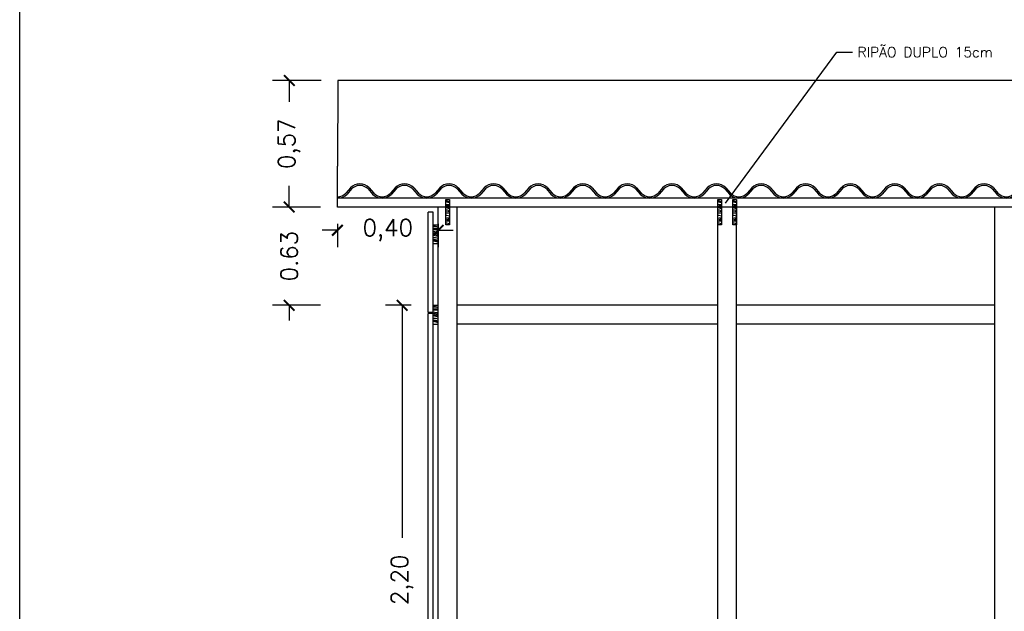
# Model space of a CAD drawing. Header units: inches. Extents: x -2.8 to 33.9, y 2.9 to 17.5.
# Tile 2 of 7: x -2.8 to 3, y 7.2 to 10.7. Entities that reach past the tile are written whole.
import ezdxf
from ezdxf.enums import TextEntityAlignment as Align

# ---------------------------------------------------------------- set-up
doc = ezdxf.new("R2010")
doc.units = ezdxf.units.IN
doc.header["$MEASUREMENT"] = 0
doc.header["$PDMODE"] = 35
doc.styles.add('REGUA80', font='simplex.shx')
doc.styles.get("Standard").update_dxf_attribs({"font": 'txt.shx', "height": 0.1})
doc.dimstyles.get("Standard").update_dxf_attribs({"dimtxt": 0.1, "dimasz": 0.09, "dimexe": 0.1, "dimexo": 0.1, "dimgap": 0.1, "dimtad": 0, "dimzin": 0, "dimdsep": 46, "dimtxsty": 'Standard', "dimblk": 'ARCHTICK', "dimcen": 0.09, "dimadec": 0, "dimazin": 0, "dimtfac": 1, "dimtofl": 0, "dimtmove": 0, "dimatfit": 3, "dimldrblk": 'ARCHTICK', "dimfxl": 1, "dimtolj": 1, "dimtzin": 0, "dimarcsym": 0})

# ---------------------------------------------------------------- blocks, each defined once
blk = doc.blocks.new('F005000')
for p, q in [((0, 0), (-0.0034, 0.0049)), ((0.0227, 0.0318), (0.0043, 0.0117)), ((0.0271, 0.0277), (0.0087, 0.0076)), ((0.0921, 0.0277), (0.1105, 0.0076)), ((0.0965, 0.0318), (0.1149, 0.0117)), ((0.1997, 0.0318), (0.1813, 0.0117)), ((0.2041, 0.0277), (0.1857, 0.0076)), ((0.2691, 0.0277), (0.2875, 0.0076)), ((0.2735, 0.0318), (0.2919, 0.0117)), ((0.3767, 0.0318), (0.3583, 0.0117)), ((0.3811, 0.0277), (0.3627, 0.0076)), ((0.4461, 0.0277), (0.4645, 0.0076)), ((0.4505, 0.0318), (0.4689, 0.0117)), ((0.5537, 0.0318), (0.5353, 0.0117)), ((0.5581, 0.0277), (0.5397, 0.0076)), ((0.6231, 0.0277), (0.6415, 0.0076)), ((0.6275, 0.0318), (0.6459, 0.0117)), ((0.7307, 0.0318), (0.7123, 0.0117)), ((0.7351, 0.0277), (0.7167, 0.0076)), ((0.8001, 0.0277), (0.8185, 0.0076)), ((0.8045, 0.0318), (0.8229, 0.0117)), ((0.9077, 0.0318), (0.8893, 0.0117)), ((0.9121, 0.0277), (0.8937, 0.0076)), ((0.9771, 0.0277), (0.9955, 0.0076)), ((0.9815, 0.0318), (0.9999, 0.0117)), ((1.0847, 0.0318), (1.0663, 0.0117)), ((1.0891, 0.0277), (1.0707, 0.0076)), ((1.0961, 0.0339), (1.0926, 0.0388))]:
    blk.add_line(p, q)
for centre, radius, start, end in [((0.0596, -0.002), 0.05, 90, 137.5524), ((0.0596, -0.002), 0.044, 90, 137.5524), ((0.0596, -0.002), 0.05, 42.4476, 90), ((0.0596, -0.002), 0.044, 42.4476, 90), ((0.2366, -0.002), 0.05, 90, 137.5524), ((0.2366, -0.002), 0.044, 90, 137.5524), ((0.2366, -0.002), 0.05, 42.4476, 90), ((0.2366, -0.002), 0.044, 42.4476, 90), ((0.4136, -0.002), 0.05, 90, 137.5524), ((0.4136, -0.002), 0.044, 90, 137.5524), ((0.4136, -0.002), 0.05, 42.4476, 90), ((0.4136, -0.002), 0.044, 42.4476, 90), ((0.5906, -0.002), 0.05, 90, 137.5524), ((0.5906, -0.002), 0.044, 90, 137.5524), ((0.5906, -0.002), 0.05, 42.4476, 90), ((0.5906, -0.002), 0.044, 42.4476, 90), ((0.7676, -0.002), 0.05, 90, 137.5524), ((0.7676, -0.002), 0.044, 90, 137.5524), ((0.7676, -0.002), 0.05, 42.4476, 90), ((0.7676, -0.002), 0.044, 42.4476, 90), ((0.9446, -0.002), 0.05, 90, 137.5524), ((0.9446, -0.002), 0.044, 90, 137.5524), ((0.9446, -0.002), 0.05, 42.4476, 90), ((0.9446, -0.002), 0.044, 42.4476, 90), ((-0.0289, 0.042), 0.045, 304.5181, 317.5524), ((-0.0289, 0.042), 0.051, 304.5181, 317.5524), ((0.1481, 0.042), 0.051, 222.4476, 270), ((0.1481, 0.042), 0.045, 222.4476, 270), ((0.1481, 0.042), 0.045, 270, 317.5524), ((0.1481, 0.042), 0.051, 270, 317.5524), ((0.3251, 0.042), 0.051, 222.4476, 270), ((0.3251, 0.042), 0.045, 222.4476, 270), ((0.3251, 0.042), 0.045, 270, 317.5524), ((0.3251, 0.042), 0.051, 270, 317.5524), ((0.5021, 0.042), 0.051, 222.4476, 270), ((0.5021, 0.042), 0.045, 222.4476, 270), ((0.5021, 0.042), 0.045, 270, 317.5524), ((0.5021, 0.042), 0.051, 270, 317.5524), ((0.6791, 0.042), 0.051, 222.4476, 270), ((0.6791, 0.042), 0.045, 222.4476, 270), ((0.6791, 0.042), 0.045, 270, 317.5524), ((0.6791, 0.042), 0.051, 270, 317.5524), ((0.8561, 0.042), 0.051, 222.4476, 270), ((0.8561, 0.042), 0.045, 222.4476, 270), ((0.8561, 0.042), 0.045, 270, 317.5524), ((0.8561, 0.042), 0.051, 270, 317.5524), ((1.0331, 0.042), 0.051, 222.4476, 270), ((1.0331, 0.042), 0.045, 222.4476, 270), ((1.0331, 0.042), 0.045, 270, 317.5524), ((1.0331, 0.042), 0.051, 270, 317.5524), ((1.1216, -0.002), 0.05, 125.4186, 137.5524), ((1.1216, -0.002), 0.044, 125.4186, 137.5524)]:
    blk.add_arc(centre, radius, start, end)
blk = doc.blocks.new('_ARCHTICK')
at = {"color": 0, "linetype": 'ByBlock', "lineweight": -2}
blk.add_solid([(0.398, 0.309), (0.309, 0.398), (-0.309, -0.398), (-0.398, -0.309)], dxfattribs=at)
blk = doc.blocks.new('*D5')
at = {"color": 0, "lineweight": -2, "transparency": 16777216}
for p, q in [((-0.951, 9.5113), (-0.951, 9.373)), ((-0.351, 9.5113), (-0.351, 9.373)), ((-0.951, 9.473), (-1.041, 9.473)), ((-0.351, 9.473), (-0.261, 9.473))]:
    blk.add_line(p, q, dxfattribs=at)
at = {"layer": 'DEFPOINTS', "color": 0, "transparency": 16777216}
for p in [(-0.951, 9.6113), (-0.351, 9.6113), (-0.351, 9.473)]:
    blk.add_point(p, dxfattribs=at)
at = {"color": 0, "lineweight": -2, "transparency": 16777216, "xscale": 0.09, "yscale": 0.09, "zscale": 0.09}
blk.add_blockref('_ARCHTICK', (-0.951, 9.473), dxfattribs=at)
at = {"color": 0, "lineweight": -2, "transparency": 16777216, "xscale": 0.09, "yscale": 0.09, "zscale": 0.09, "rotation": 180}
blk.add_blockref('_ARCHTICK', (-0.351, 9.473), dxfattribs=at)
at = {"color": 0, "transparency": 16777216, "insert": (-0.651, 9.473), "char_height": 0.1, "attachment_point": 5}
blk.add_mtext('\\A1;0,40', dxfattribs=at)
blk = doc.blocks.new('*D16')
at = {"color": 0, "lineweight": -2, "transparency": 16777216}
for p, q in [((-1.2376, 9.6113), (-1.2376, 9.7013)), ((-1.051, 9.6113), (-1.3376, 9.6113)), ((-1.051, 9.0263), (-1.3376, 9.0263)), ((-1.2376, 9.0263), (-1.2376, 8.9363))]:
    blk.add_line(p, q, dxfattribs=at)
at = {"layer": 'DEFPOINTS', "color": 0, "transparency": 16777216}
for p in [(-1.2376, 9.6113), (-0.951, 9.6113), (-0.951, 9.0263)]:
    blk.add_point(p, dxfattribs=at)
at = {"color": 0, "lineweight": -2, "transparency": 16777216, "xscale": 0.09, "yscale": 0.09, "zscale": 0.09}
for p, rotation in [((-1.2376, 9.6113), 270), ((-1.2376, 9.0263), 90)]:
    blk.add_blockref('_ARCHTICK', p, dxfattribs=dict(at, rotation=rotation))
at = {"color": 0, "transparency": 16777216, "insert": (-1.2376, 9.3188), "char_height": 0.1, "attachment_point": 5, "rotation": 90}
blk.add_mtext('\\A1;0.63', dxfattribs=at)
blk = doc.blocks.new('*D17')
at = {"color": 0, "lineweight": -2, "transparency": 16777216}
for p, q in [((-1.0482, 10.3649), (-1.3376, 10.3649)), ((-1.2376, 10.3649), (-1.2376, 10.2381)), ((-1.2376, 9.6113), (-1.2376, 9.7381)), ((-1.051, 9.6113), (-1.3376, 9.6113))]:
    blk.add_line(p, q, dxfattribs=at)
at = {"layer": 'DEFPOINTS', "color": 0, "transparency": 16777216}
for p in [(-1.2376, 10.3649), (-0.9482, 10.3649), (-0.951, 9.6113)]:
    blk.add_point(p, dxfattribs=at)
at = {"color": 0, "lineweight": -2, "transparency": 16777216, "xscale": 0.09, "yscale": 0.09, "zscale": 0.09}
for p, rotation in [((-1.2376, 10.3649), 90), ((-1.2376, 9.6113), 270)]:
    blk.add_blockref('_ARCHTICK', p, dxfattribs=dict(at, rotation=rotation))
at = {"color": 0, "transparency": 16777216, "insert": (-1.2376, 9.9881), "char_height": 0.1, "attachment_point": 5, "rotation": 90}
blk.add_mtext('\\A1;0,57', dxfattribs=at)

msp = doc.modelspace()

# ---------------------------------------------------------------- hatches: boundary and pattern name
h = msp.add_hatch()
h.set_pattern_fill('MADEIRA', color=256, scale=0.15, style=0)
h.set_pattern_definition([(180, (-0.17847, -1.22794), (0, 0.15), [0.03, -0.045, 0.015, -0.06]), (180, (-0.28347, -1.22419), (0, 0.15), [0.03, -0.12]), (180, (-0.26847, -1.21669), (0, 0.15), [0.015, -0.135]), (180, (-0.18597, -1.21294), (0, 0.15), [0.0075, -0.105, 0.0075, -0.03]), (180, (-0.23847, -1.20544), (0, 0.15), [0.03, -0.045, 0.0075, -0.0675]), (180, (-0.20097, -1.20169), (0, 0.15), [0.0225, -0.1275]), (180, (-0.23847, -1.19794), (0, 0.15), [0.045, -0.105]), (180, (-0.19347, -1.19419), (0, 0.15), [0.03, -0.12]), (180, (-0.25347, -1.19044), (0, 0.15), [0.075, -0.075]), (180, (-0.20847, -1.18294), (0, 0.15), [0.015, -0.045, 0.03, -0.06]), (180, (-0.31347, -1.17919), (0, 0.15), [0.03, -0.12]), (180, (-0.28347, -1.17544), (0, 0.15), [0.015, -0.135]), (180, (-0.25347, -1.17169), (0, 0.15), [0.015, -0.135]), (180, (-0.17847, -1.16794), (0, 0.15), [0.03, -0.12]), (180, (-0.25347, -1.16419), (0, 0.15), [0.03, -0.12]), (180, (-0.25347, -1.15669), (0, 0.15), [0.03, -0.03, 0.03, -0.06]), (180, (-0.22347, -1.14919), (0, 0.15), [0.015, -0.075, 0.03, -0.03]), (180, (-0.25347, -1.14544), (0, 0.15), [0.045, -0.105]), (180, (-0.25347, -1.13794), (0, 0.15), [0.03, -0.12]), (180, (-0.19347, -1.13419), (0, 0.15), [0.045, -0.06, 0.015, -0.03]), (180, (-0.19347, -1.12669), (0, 0.15), [0.075, -0.075]), (180, (-0.28347, -1.12294), (0, 0.15), [0.015, -0.135]), (180, (-0.23847, -1.11919), (0, 0.15), [0.03, -0.12]), (180, (-0.20847, -1.11544), (0, 0.15), [0.015, -0.06, 0.015, -0.06]), (180, (-0.19347, -1.11169), (0, 0.15), [0.015, -0.045, 0.03, -0.06]), (180, (-0.22347, -1.10794), (0, 0.15), [0.015, -0.075, 0.015, -0.045]), (180, (-0.25347, -1.10419), (0, 0.15), [0.045, -0.105]), (180, (-0.19347, -1.09669), (0, 0.15), [0.03, -0.12]), (180, (-0.26847, -1.09294), (0, 0.15), [0.015, -0.135]), (180, (-0.29847, -1.08919), (0, 0.15), [0.015, -0.135]), (165.96376, (-0.283466, -1.216687), (-0.15, -5e-12), [0.01545, -0.6030158]), (165.96376, (-0.298466, -1.182937), (-0.15, -5e-12), [0.01545, -0.6030158]), (165.96376, (-0.283466, -1.092937), (-0.15, -5e-12), [0.01545, -0.6030158]), (165.96376, (-0.238466, -1.149187), (-0.15, -5e-12), [0.01545, -0.6030158]), (165.96376, (-0.268466, -1.126687), (-0.15, -5e-12), [0.01545, -0.6030158]), (165.96376, (-0.283466, -1.137937), (-0.15, -5e-12), [0.01545, -0.6030158]), (165.96376, (-0.208466, -1.111687), (-0.15, -5e-12), [0.01545, -0.6030158]), (165.96376, (-0.268466, -1.119187), (-0.15, -5e-12), [0.01545, -0.6030158]), (165.96376, (-0.298466, -1.175437), (-0.15, -5e-12), [0.0309, -0.5875658]), (165.96376, (-0.283466, -1.164187), (-0.15, -5e-12), [0.0309, -0.5875658]), (165.96376, (-0.283466, -1.156687), (-0.15, -5e-12), [0.0309, -0.5875658]), (14.03624, (-0.238466, -1.205437), (0.15, -5e-12), [0.01545, -0.0309, 0.01545, -0.5566658]), (14.03624, (-0.208466, -1.182937), (0.15, -5e-12), [0.01545, -0.6030158]), (14.03624, (-0.208466, -1.115437), (0.15, -5e-12), [0.0309, -0.5875658]), (345.96376, (-0.283466, -1.224187), (0.15, 5e-12), [0.01545, -0.6030158]), (194.03624, (-0.313466, -1.224187), (-0.15, 5e-12), [0.01545, -0.6030158]), (194.03624, (-0.268466, -1.171687), (-0.15, 5e-12), [0.01545, -0.6030158]), (194.03624, (-0.298466, -1.145437), (-0.15, 5e-12), [0.01545, -0.6030158]), (194.03624, (-0.238466, -1.134187), (-0.15, 5e-12), [0.01545, -0.6030158]), (194.03624, (-0.223466, -1.115437), (-0.15, 5e-12), [0.01545, -0.6030158]), (194.03624, (-0.238466, -1.107937), (-0.15, 5e-12), [0.01545, -0.6030158]), (194.03624, (-0.238466, -1.134187), (-0.15, 5e-12), [0.01545, -0.6030158]), (194.03624, (-0.283466, -1.111687), (-0.15, 5e-12), [0.0618, -0.5566658]), (194.03624, (-0.193466, -1.212937), (-0.15, 5e-12), [0.0618, -0.5566658]), (194.03624, (-0.208466, -1.201687), (-0.15, 5e-12), [0.0618, -0.5566658]), (194.03624, (-0.223466, -1.194187), (-0.15, 5e-12), [0.01545, -0.0309, 0.0309, -0.5412158]), (194.03624, (-0.223466, -1.182937), (-0.15, 5e-12), [0.0309, -0.0309, 0.0309, -0.5257658]), (194.03624, (-0.208466, -1.167937), (-0.15, 5e-12), [0.0618, -0.5566658]), (194.03624, (-0.193466, -1.156687), (-0.15, 5e-12), [0.0618, -0.5566658]), (194.03624, (-0.193466, -1.149187), (-0.15, 5e-12), [0.0618, -0.5566658]), (194.03624, (-0.298466, -1.104187), (-0.15, 5e-12), [0.01545, -0.6030158]), (194.03623, (-0.313466, -1.089187), (-0.15, 3e-08), [0.0309, -0.5875658]), (194.03623, (-0.223466, -1.096687), (-0.15, 3e-08), [0.0309, -0.5875658]), (194.03624, (-0.208466, -1.227937), (-0.15, 3e-09), [0.0618, -0.5566658]), (194.03624, (-0.298466, -1.122937), (-0.15, 3e-09), [0.04635, -0.5721158]), (194.03624, (-0.313466, -1.134187), (-0.15, 3e-09), [0.0927, -0.5257658])])
h.paths.add_polyline_path([(-0.306, 9.6563), (-0.2835, 9.6563), (-0.2835, 9.5063), (-0.306, 9.5063)])
h = msp.add_hatch()
h.set_pattern_fill('MADEIRA', color=256, scale=0.15, style=0)
h.set_pattern_definition([(180, (1.44153, -1.22794), (0, 0.15), [0.03, -0.045, 0.015, -0.06]), (180, (1.33653, -1.22419), (0, 0.15), [0.03, -0.12]), (180, (1.35153, -1.21669), (0, 0.15), [0.015, -0.135]), (180, (1.43403, -1.21294), (0, 0.15), [0.0075, -0.105, 0.0075, -0.03]), (180, (1.38153, -1.20544), (0, 0.15), [0.03, -0.045, 0.0075, -0.0675]), (180, (1.41903, -1.20169), (0, 0.15), [0.0225, -0.1275]), (180, (1.38153, -1.19794), (0, 0.15), [0.045, -0.105]), (180, (1.42653, -1.19419), (0, 0.15), [0.03, -0.12]), (180, (1.36653, -1.19044), (0, 0.15), [0.075, -0.075]), (180, (1.41153, -1.18294), (0, 0.15), [0.015, -0.045, 0.03, -0.06]), (180, (1.30653, -1.17919), (0, 0.15), [0.03, -0.12]), (180, (1.33653, -1.17544), (0, 0.15), [0.015, -0.135]), (180, (1.36653, -1.17169), (0, 0.15), [0.015, -0.135]), (180, (1.44153, -1.16794), (0, 0.15), [0.03, -0.12]), (180, (1.36653, -1.16419), (0, 0.15), [0.03, -0.12]), (180, (1.36653, -1.15669), (0, 0.15), [0.03, -0.03, 0.03, -0.06]), (180, (1.39653, -1.14919), (0, 0.15), [0.015, -0.075, 0.03, -0.03]), (180, (1.36653, -1.14544), (0, 0.15), [0.045, -0.105]), (180, (1.36653, -1.13794), (0, 0.15), [0.03, -0.12]), (180, (1.42653, -1.13419), (0, 0.15), [0.045, -0.06, 0.015, -0.03]), (180, (1.42653, -1.12669), (0, 0.15), [0.075, -0.075]), (180, (1.33653, -1.12294), (0, 0.15), [0.015, -0.135]), (180, (1.38153, -1.11919), (0, 0.15), [0.03, -0.12]), (180, (1.41153, -1.11544), (0, 0.15), [0.015, -0.06, 0.015, -0.06]), (180, (1.42653, -1.11169), (0, 0.15), [0.015, -0.045, 0.03, -0.06]), (180, (1.39653, -1.10794), (0, 0.15), [0.015, -0.075, 0.015, -0.045]), (180, (1.36653, -1.10419), (0, 0.15), [0.045, -0.105]), (180, (1.42653, -1.09669), (0, 0.15), [0.03, -0.12]), (180, (1.35153, -1.09294), (0, 0.15), [0.015, -0.135]), (180, (1.32153, -1.08919), (0, 0.15), [0.015, -0.135]), (165.96376, (1.336534, -1.216687), (-0.15, -5e-12), [0.01545, -0.6030158]), (165.96376, (1.321534, -1.182937), (-0.15, -5e-12), [0.01545, -0.6030158]), (165.96376, (1.336534, -1.092937), (-0.15, -5e-12), [0.01545, -0.6030158]), (165.96376, (1.381534, -1.149187), (-0.15, -5e-12), [0.01545, -0.6030158]), (165.96376, (1.351534, -1.126687), (-0.15, -5e-12), [0.01545, -0.6030158]), (165.96376, (1.336534, -1.137937), (-0.15, -5e-12), [0.01545, -0.6030158]), (165.96376, (1.411534, -1.111687), (-0.15, -5e-12), [0.01545, -0.6030158]), (165.96376, (1.351534, -1.119187), (-0.15, -5e-12), [0.01545, -0.6030158]), (165.96376, (1.321534, -1.175437), (-0.15, -5e-12), [0.0309, -0.5875658]), (165.96376, (1.336534, -1.164187), (-0.15, -5e-12), [0.0309, -0.5875658]), (165.96376, (1.336534, -1.156687), (-0.15, -5e-12), [0.0309, -0.5875658]), (14.03624, (1.381534, -1.205437), (0.15, -5e-12), [0.01545, -0.0309, 0.01545, -0.5566658]), (14.03624, (1.411534, -1.182937), (0.15, -5e-12), [0.01545, -0.6030158]), (14.03624, (1.411534, -1.115437), (0.15, -5e-12), [0.0309, -0.5875658]), (345.96376, (1.336534, -1.224187), (0.15, 5e-12), [0.01545, -0.6030158]), (194.03624, (1.306534, -1.224187), (-0.15, 5e-12), [0.01545, -0.6030158]), (194.03624, (1.351534, -1.171687), (-0.15, 5e-12), [0.01545, -0.6030158]), (194.03624, (1.321534, -1.145437), (-0.15, 5e-12), [0.01545, -0.6030158]), (194.03624, (1.381534, -1.134187), (-0.15, 5e-12), [0.01545, -0.6030158]), (194.03624, (1.396534, -1.115437), (-0.15, 5e-12), [0.01545, -0.6030158]), (194.03624, (1.381534, -1.107937), (-0.15, 5e-12), [0.01545, -0.6030158]), (194.03624, (1.381534, -1.134187), (-0.15, 5e-12), [0.01545, -0.6030158]), (194.03624, (1.336534, -1.111687), (-0.15, 5e-12), [0.0618, -0.5566658]), (194.03624, (1.426534, -1.212937), (-0.15, 5e-12), [0.0618, -0.5566658]), (194.03624, (1.411534, -1.201687), (-0.15, 5e-12), [0.0618, -0.5566658]), (194.03624, (1.396534, -1.194187), (-0.15, 5e-12), [0.01545, -0.0309, 0.0309, -0.5412158]), (194.03624, (1.396534, -1.182937), (-0.15, 5e-12), [0.0309, -0.0309, 0.0309, -0.5257658]), (194.03624, (1.411534, -1.167937), (-0.15, 5e-12), [0.0618, -0.5566658]), (194.03624, (1.426534, -1.156687), (-0.15, 5e-12), [0.0618, -0.5566658]), (194.03624, (1.426534, -1.149187), (-0.15, 5e-12), [0.0618, -0.5566658]), (194.03624, (1.321534, -1.104187), (-0.15, 5e-12), [0.01545, -0.6030158]), (194.03623, (1.306534, -1.089187), (-0.15, 3e-08), [0.0309, -0.5875658]), (194.03623, (1.396534, -1.096687), (-0.15, 3e-08), [0.0309, -0.5875658]), (194.03624, (1.411534, -1.227937), (-0.15, 3e-09), [0.0618, -0.5566658]), (194.03624, (1.321534, -1.122937), (-0.15, 3e-09), [0.04635, -0.5721158]), (194.03624, (1.306534, -1.134187), (-0.15, 3e-09), [0.0927, -0.5257658])])
h.paths.add_polyline_path([(1.314, 9.6563), (1.3365, 9.6563), (1.3365, 9.5063), (1.314, 9.5063)])
h = msp.add_hatch()
h.set_pattern_fill('MADEIRA', color=256, scale=0.15, style=0)
h.set_pattern_definition([(180, (1.53153, -1.22794), (0, 0.15), [0.03, -0.045, 0.015, -0.06]), (180, (1.42653, -1.22419), (0, 0.15), [0.03, -0.12]), (180, (1.44153, -1.21669), (0, 0.15), [0.015, -0.135]), (180, (1.52403, -1.21294), (0, 0.15), [0.0075, -0.105, 0.0075, -0.03]), (180, (1.47153, -1.20544), (0, 0.15), [0.03, -0.045, 0.0075, -0.0675]), (180, (1.50903, -1.20169), (0, 0.15), [0.0225, -0.1275]), (180, (1.47153, -1.19794), (0, 0.15), [0.045, -0.105]), (180, (1.51653, -1.19419), (0, 0.15), [0.03, -0.12]), (180, (1.45653, -1.19044), (0, 0.15), [0.075, -0.075]), (180, (1.50153, -1.18294), (0, 0.15), [0.015, -0.045, 0.03, -0.06]), (180, (1.39653, -1.17919), (0, 0.15), [0.03, -0.12]), (180, (1.42653, -1.17544), (0, 0.15), [0.015, -0.135]), (180, (1.45653, -1.17169), (0, 0.15), [0.015, -0.135]), (180, (1.53153, -1.16794), (0, 0.15), [0.03, -0.12]), (180, (1.45653, -1.16419), (0, 0.15), [0.03, -0.12]), (180, (1.45653, -1.15669), (0, 0.15), [0.03, -0.03, 0.03, -0.06]), (180, (1.48653, -1.14919), (0, 0.15), [0.015, -0.075, 0.03, -0.03]), (180, (1.45653, -1.14544), (0, 0.15), [0.045, -0.105]), (180, (1.45653, -1.13794), (0, 0.15), [0.03, -0.12]), (180, (1.51653, -1.13419), (0, 0.15), [0.045, -0.06, 0.015, -0.03]), (180, (1.51653, -1.12669), (0, 0.15), [0.075, -0.075]), (180, (1.42653, -1.12294), (0, 0.15), [0.015, -0.135]), (180, (1.47153, -1.11919), (0, 0.15), [0.03, -0.12]), (180, (1.50153, -1.11544), (0, 0.15), [0.015, -0.06, 0.015, -0.06]), (180, (1.51653, -1.11169), (0, 0.15), [0.015, -0.045, 0.03, -0.06]), (180, (1.48653, -1.10794), (0, 0.15), [0.015, -0.075, 0.015, -0.045]), (180, (1.45653, -1.10419), (0, 0.15), [0.045, -0.105]), (180, (1.51653, -1.09669), (0, 0.15), [0.03, -0.12]), (180, (1.44153, -1.09294), (0, 0.15), [0.015, -0.135]), (180, (1.41153, -1.08919), (0, 0.15), [0.015, -0.135]), (165.96376, (1.426534, -1.216687), (-0.15, -5e-12), [0.01545, -0.6030158]), (165.96376, (1.411534, -1.182937), (-0.15, -5e-12), [0.01545, -0.6030158]), (165.96376, (1.426534, -1.092937), (-0.15, -5e-12), [0.01545, -0.6030158]), (165.96376, (1.471534, -1.149187), (-0.15, -5e-12), [0.01545, -0.6030158]), (165.96376, (1.441534, -1.126687), (-0.15, -5e-12), [0.01545, -0.6030158]), (165.96376, (1.426534, -1.137937), (-0.15, -5e-12), [0.01545, -0.6030158]), (165.96376, (1.501534, -1.111687), (-0.15, -5e-12), [0.01545, -0.6030158]), (165.96376, (1.441534, -1.119187), (-0.15, -5e-12), [0.01545, -0.6030158]), (165.96376, (1.411534, -1.175437), (-0.15, -5e-12), [0.0309, -0.5875658]), (165.96376, (1.426534, -1.164187), (-0.15, -5e-12), [0.0309, -0.5875658]), (165.96376, (1.426534, -1.156687), (-0.15, -5e-12), [0.0309, -0.5875658]), (14.03624, (1.471534, -1.205437), (0.15, -5e-12), [0.01545, -0.0309, 0.01545, -0.5566658]), (14.03624, (1.501534, -1.182937), (0.15, -5e-12), [0.01545, -0.6030158]), (14.03624, (1.501534, -1.115437), (0.15, -5e-12), [0.0309, -0.5875658]), (345.96376, (1.426534, -1.224187), (0.15, 5e-12), [0.01545, -0.6030158]), (194.03624, (1.396534, -1.224187), (-0.15, 5e-12), [0.01545, -0.6030158]), (194.03624, (1.441534, -1.171687), (-0.15, 5e-12), [0.01545, -0.6030158]), (194.03624, (1.411534, -1.145437), (-0.15, 5e-12), [0.01545, -0.6030158]), (194.03624, (1.471534, -1.134187), (-0.15, 5e-12), [0.01545, -0.6030158]), (194.03624, (1.486534, -1.115437), (-0.15, 5e-12), [0.01545, -0.6030158]), (194.03624, (1.471534, -1.107937), (-0.15, 5e-12), [0.01545, -0.6030158]), (194.03624, (1.471534, -1.134187), (-0.15, 5e-12), [0.01545, -0.6030158]), (194.03624, (1.426534, -1.111687), (-0.15, 5e-12), [0.0618, -0.5566658]), (194.03624, (1.516534, -1.212937), (-0.15, 5e-12), [0.0618, -0.5566658]), (194.03624, (1.501534, -1.201687), (-0.15, 5e-12), [0.0618, -0.5566658]), (194.03624, (1.486534, -1.194187), (-0.15, 5e-12), [0.01545, -0.0309, 0.0309, -0.5412158]), (194.03624, (1.486534, -1.182937), (-0.15, 5e-12), [0.0309, -0.0309, 0.0309, -0.5257658]), (194.03624, (1.501534, -1.167937), (-0.15, 5e-12), [0.0618, -0.5566658]), (194.03624, (1.516534, -1.156687), (-0.15, 5e-12), [0.0618, -0.5566658]), (194.03624, (1.516534, -1.149187), (-0.15, 5e-12), [0.0618, -0.5566658]), (194.03624, (1.411534, -1.104187), (-0.15, 5e-12), [0.01545, -0.6030158]), (194.03623, (1.396534, -1.089187), (-0.15, 3e-08), [0.0309, -0.5875658]), (194.03623, (1.486534, -1.096687), (-0.15, 3e-08), [0.0309, -0.5875658]), (194.03624, (1.501534, -1.227937), (-0.15, 3e-09), [0.0618, -0.5566658]), (194.03624, (1.411534, -1.122937), (-0.15, 3e-09), [0.04635, -0.5721158]), (194.03624, (1.396534, -1.134187), (-0.15, 3e-09), [0.0927, -0.5257658])])
h.paths.add_polyline_path([(1.404, 9.6563), (1.4265, 9.6563), (1.4265, 9.5063), (1.404, 9.5063)])
h = msp.add_hatch()
h.set_pattern_fill('MADEIRA', color=256, scale=0.15, style=0)
h.set_pattern_definition([(0, (-0.41097, 1.13456), (0, 0.15), [0.03, -0.045, 0.015, -0.06]), (0, (-0.30597, 1.13831), (0, 0.15), [0.03, -0.12]), (0, (-0.32097, 1.14581), (0, 0.15), [0.015, -0.135]), (0, (-0.40347, 1.14956), (0, 0.15), [0.0075, -0.105, 0.0075, -0.03]), (0, (-0.35097, 1.15706), (0, 0.15), [0.03, -0.045, 0.0075, -0.0675]), (0, (-0.38847, 1.16081), (0, 0.15), [0.0225, -0.1275]), (0, (-0.35097, 1.16456), (0, 0.15), [0.045, -0.105]), (0, (-0.39597, 1.16831), (0, 0.15), [0.03, -0.12]), (0, (-0.33597, 1.17206), (0, 0.15), [0.075, -0.075]), (0, (-0.38097, 1.17956), (0, 0.15), [0.015, -0.045, 0.03, -0.06]), (0, (-0.27597, 1.18331), (0, 0.15), [0.03, -0.12]), (0, (-0.30597, 1.18706), (0, 0.15), [0.015, -0.135]), (0, (-0.33597, 1.19081), (0, 0.15), [0.015, -0.135]), (0, (-0.41097, 1.19456), (0, 0.15), [0.03, -0.12]), (0, (-0.33597, 1.19831), (0, 0.15), [0.03, -0.12]), (0, (-0.33597, 1.20581), (0, 0.15), [0.03, -0.03, 0.03, -0.06]), (0, (-0.36597, 1.21331), (0, 0.15), [0.015, -0.075, 0.03, -0.03]), (0, (-0.33597, 1.21706), (0, 0.15), [0.045, -0.105]), (0, (-0.33597, 1.22456), (0, 0.15), [0.03, -0.12]), (0, (-0.39597, 1.22831), (0, 0.15), [0.045, -0.06, 0.015, -0.03]), (0, (-0.39597, 1.23581), (0, 0.15), [0.075, -0.075]), (0, (-0.30597, 1.23956), (0, 0.15), [0.015, -0.135]), (0, (-0.35097, 1.24331), (0, 0.15), [0.03, -0.12]), (0, (-0.38097, 1.24706), (0, 0.15), [0.015, -0.06, 0.015, -0.06]), (0, (-0.39597, 1.25081), (0, 0.15), [0.015, -0.045, 0.03, -0.06]), (0, (-0.36597, 1.25456), (0, 0.15), [0.015, -0.075, 0.015, -0.045]), (0, (-0.33597, 1.25831), (0, 0.15), [0.045, -0.105]), (0, (-0.39597, 1.26581), (0, 0.15), [0.03, -0.12]), (0, (-0.32097, 1.26956), (0, 0.15), [0.015, -0.135]), (0, (-0.29097, 1.27331), (0, 0.15), [0.015, -0.135]), (14.03624, (-0.305966, 1.145813), (0.15, -5e-12), [0.01545, -0.6030158]), (14.03624, (-0.290966, 1.179563), (0.15, -5e-12), [0.01545, -0.6030158]), (14.03624, (-0.305966, 1.269563), (0.15, -5e-12), [0.01545, -0.6030158]), (14.03624, (-0.350966, 1.213313), (0.15, -5e-12), [0.01545, -0.6030158]), (14.03624, (-0.320966, 1.235813), (0.15, -5e-12), [0.01545, -0.6030158]), (14.03624, (-0.305966, 1.224563), (0.15, -5e-12), [0.01545, -0.6030158]), (14.03624, (-0.380966, 1.250813), (0.15, -5e-12), [0.01545, -0.6030158]), (14.03624, (-0.320966, 1.243313), (0.15, -5e-12), [0.01545, -0.6030158]), (14.03624, (-0.290966, 1.187063), (0.15, -5e-12), [0.0309, -0.5875658]), (14.03624, (-0.305966, 1.198313), (0.15, -5e-12), [0.0309, -0.5875658]), (14.03624, (-0.305966, 1.205813), (0.15, -5e-12), [0.0309, -0.5875658]), (165.96376, (-0.350966, 1.157063), (-0.15, -5e-12), [0.01545, -0.0309, 0.01545, -0.5566658]), (165.96376, (-0.380966, 1.179563), (-0.15, -5e-12), [0.01545, -0.6030158]), (165.96376, (-0.380966, 1.247063), (-0.15, -5e-12), [0.0309, -0.5875658]), (194.03624, (-0.305966, 1.138313), (-0.15, 5e-12), [0.01545, -0.6030158]), (345.96376, (-0.275966, 1.138313), (0.15, 5e-12), [0.01545, -0.6030158]), (345.96376, (-0.320966, 1.190813), (0.15, 5e-12), [0.01545, -0.6030158]), (345.96376, (-0.290966, 1.217063), (0.15, 5e-12), [0.01545, -0.6030158]), (345.96376, (-0.350966, 1.228313), (0.15, 5e-12), [0.01545, -0.6030158]), (345.96376, (-0.365966, 1.247063), (0.15, 5e-12), [0.01545, -0.6030158]), (345.96376, (-0.350966, 1.254563), (0.15, 5e-12), [0.01545, -0.6030158]), (345.96376, (-0.350966, 1.228313), (0.15, 5e-12), [0.01545, -0.6030158]), (345.96376, (-0.305966, 1.250813), (0.15, 5e-12), [0.0618, -0.5566658]), (345.96376, (-0.395966, 1.149563), (0.15, 5e-12), [0.0618, -0.5566658]), (345.96376, (-0.380966, 1.160813), (0.15, 5e-12), [0.0618, -0.5566658]), (345.96376, (-0.365966, 1.168313), (0.15, 5e-12), [0.01545, -0.0309, 0.0309, -0.5412158]), (345.96376, (-0.365966, 1.179563), (0.15, 5e-12), [0.0309, -0.0309, 0.0309, -0.5257658]), (345.96376, (-0.380966, 1.194563), (0.15, 5e-12), [0.0618, -0.5566658]), (345.96376, (-0.395966, 1.205813), (0.15, 5e-12), [0.0618, -0.5566658]), (345.96376, (-0.395966, 1.213313), (0.15, 5e-12), [0.0618, -0.5566658]), (345.96376, (-0.290966, 1.258313), (0.15, 5e-12), [0.01545, -0.6030158]), (345.96377, (-0.275966, 1.273313), (0.15, 3e-08), [0.0309, -0.5875658]), (345.96377, (-0.365966, 1.265813), (0.15, 3e-08), [0.0309, -0.5875658]), (345.96376, (-0.380966, 1.134563), (0.15, 3e-09), [0.0618, -0.5566658]), (345.96376, (-0.290966, 1.239563), (0.15, 3e-09), [0.04635, -0.5721158]), (345.96376, (-0.275966, 1.228313), (0.15, 3e-09), [0.0927, -0.5257658])])
h.paths.add_polyline_path([(-0.351, 9.5063), (-0.381, 9.5063), (-0.381, 9.3938), (-0.351, 9.3938)])
h = msp.add_hatch()
h.set_pattern_fill('MADEIRA', color=256, scale=0.15, style=0)
h.set_pattern_definition([(0, (-0.41097, 0.65456), (0, 0.15), [0.03, -0.045, 0.015, -0.06]), (0, (-0.30597, 0.65831), (0, 0.15), [0.03, -0.12]), (0, (-0.32097, 0.66581), (0, 0.15), [0.015, -0.135]), (0, (-0.40347, 0.66956), (0, 0.15), [0.0075, -0.105, 0.0075, -0.03]), (0, (-0.35097, 0.67706), (0, 0.15), [0.03, -0.045, 0.0075, -0.0675]), (0, (-0.38847, 0.68081), (0, 0.15), [0.0225, -0.1275]), (0, (-0.35097, 0.68456), (0, 0.15), [0.045, -0.105]), (0, (-0.39597, 0.68831), (0, 0.15), [0.03, -0.12]), (0, (-0.33597, 0.69206), (0, 0.15), [0.075, -0.075]), (0, (-0.38097, 0.69956), (0, 0.15), [0.015, -0.045, 0.03, -0.06]), (0, (-0.27597, 0.70331), (0, 0.15), [0.03, -0.12]), (0, (-0.30597, 0.70706), (0, 0.15), [0.015, -0.135]), (0, (-0.33597, 0.71081), (0, 0.15), [0.015, -0.135]), (0, (-0.41097, 0.71456), (0, 0.15), [0.03, -0.12]), (0, (-0.33597, 0.71831), (0, 0.15), [0.03, -0.12]), (0, (-0.33597, 0.72581), (0, 0.15), [0.03, -0.03, 0.03, -0.06]), (0, (-0.36597, 0.73331), (0, 0.15), [0.015, -0.075, 0.03, -0.03]), (0, (-0.33597, 0.73706), (0, 0.15), [0.045, -0.105]), (0, (-0.33597, 0.74456), (0, 0.15), [0.03, -0.12]), (0, (-0.39597, 0.74831), (0, 0.15), [0.045, -0.06, 0.015, -0.03]), (0, (-0.39597, 0.75581), (0, 0.15), [0.075, -0.075]), (0, (-0.30597, 0.75956), (0, 0.15), [0.015, -0.135]), (0, (-0.35097, 0.76331), (0, 0.15), [0.03, -0.12]), (0, (-0.38097, 0.76706), (0, 0.15), [0.015, -0.06, 0.015, -0.06]), (0, (-0.39597, 0.77081), (0, 0.15), [0.015, -0.045, 0.03, -0.06]), (0, (-0.36597, 0.77456), (0, 0.15), [0.015, -0.075, 0.015, -0.045]), (0, (-0.33597, 0.77831), (0, 0.15), [0.045, -0.105]), (0, (-0.39597, 0.78581), (0, 0.15), [0.03, -0.12]), (0, (-0.32097, 0.78956), (0, 0.15), [0.015, -0.135]), (0, (-0.29097, 0.79331), (0, 0.15), [0.015, -0.135]), (14.03624, (-0.305966, 0.665813), (0.15, -5e-12), [0.01545, -0.6030158]), (14.03624, (-0.290966, 0.699563), (0.15, -5e-12), [0.01545, -0.6030158]), (14.03624, (-0.305966, 0.789563), (0.15, -5e-12), [0.01545, -0.6030158]), (14.03624, (-0.350966, 0.733313), (0.15, -5e-12), [0.01545, -0.6030158]), (14.03624, (-0.320966, 0.755813), (0.15, -5e-12), [0.01545, -0.6030158]), (14.03624, (-0.305966, 0.744563), (0.15, -5e-12), [0.01545, -0.6030158]), (14.03624, (-0.380966, 0.770813), (0.15, -5e-12), [0.01545, -0.6030158]), (14.03624, (-0.320966, 0.763313), (0.15, -5e-12), [0.01545, -0.6030158]), (14.03624, (-0.290966, 0.707063), (0.15, -5e-12), [0.0309, -0.5875658]), (14.03624, (-0.305966, 0.718313), (0.15, -5e-12), [0.0309, -0.5875658]), (14.03624, (-0.305966, 0.725813), (0.15, -5e-12), [0.0309, -0.5875658]), (165.96376, (-0.350966, 0.677063), (-0.15, -5e-12), [0.01545, -0.0309, 0.01545, -0.5566658]), (165.96376, (-0.380966, 0.699563), (-0.15, -5e-12), [0.01545, -0.6030158]), (165.96376, (-0.380966, 0.767063), (-0.15, -5e-12), [0.0309, -0.5875658]), (194.03624, (-0.305966, 0.658313), (-0.15, 5e-12), [0.01545, -0.6030158]), (345.96376, (-0.275966, 0.658313), (0.15, 5e-12), [0.01545, -0.6030158]), (345.96376, (-0.320966, 0.710813), (0.15, 5e-12), [0.01545, -0.6030158]), (345.96376, (-0.290966, 0.737063), (0.15, 5e-12), [0.01545, -0.6030158]), (345.96376, (-0.350966, 0.748313), (0.15, 5e-12), [0.01545, -0.6030158]), (345.96376, (-0.365966, 0.767063), (0.15, 5e-12), [0.01545, -0.6030158]), (345.96376, (-0.350966, 0.774563), (0.15, 5e-12), [0.01545, -0.6030158]), (345.96376, (-0.350966, 0.748313), (0.15, 5e-12), [0.01545, -0.6030158]), (345.96376, (-0.305966, 0.770813), (0.15, 5e-12), [0.0618, -0.5566658]), (345.96376, (-0.395966, 0.669563), (0.15, 5e-12), [0.0618, -0.5566658]), (345.96376, (-0.380966, 0.680813), (0.15, 5e-12), [0.0618, -0.5566658]), (345.96376, (-0.365966, 0.688313), (0.15, 5e-12), [0.01545, -0.0309, 0.0309, -0.5412158]), (345.96376, (-0.365966, 0.699563), (0.15, 5e-12), [0.0309, -0.0309, 0.0309, -0.5257658]), (345.96376, (-0.380966, 0.714563), (0.15, 5e-12), [0.0618, -0.5566658]), (345.96376, (-0.395966, 0.725813), (0.15, 5e-12), [0.0618, -0.5566658]), (345.96376, (-0.395966, 0.733313), (0.15, 5e-12), [0.0618, -0.5566658]), (345.96376, (-0.290966, 0.778313), (0.15, 5e-12), [0.01545, -0.6030158]), (345.96377, (-0.275966, 0.793313), (0.15, 3e-08), [0.0309, -0.5875658]), (345.96377, (-0.365966, 0.785813), (0.15, 3e-08), [0.0309, -0.5875658]), (345.96376, (-0.380966, 0.654563), (0.15, 3e-09), [0.0618, -0.5566658]), (345.96376, (-0.290966, 0.759563), (0.15, 3e-09), [0.04635, -0.5721158]), (345.96376, (-0.275966, 0.748313), (0.15, 3e-09), [0.0927, -0.5257658])])
h.paths.add_polyline_path([(-0.351, 9.0263), (-0.381, 9.0263), (-0.381, 8.9138), (-0.351, 8.9138)])

# ---------------------------------------------------------------- linework, layer by layer
for p, q in [((-2.8427, 2.9034), (-2.8427, 17.5284)), ((1.3592, 9.6341), (2.0224, 10.5339)), ((2.0224, 10.5339), (2.1166, 10.5339)), ((-0.9482, 10.3649), (-0.9501, 9.8546)), ((5.2628, 10.3649), (-0.9482, 10.3649)), ((-0.951, 9.6113), (-0.9501, 9.8546)), ((0.4719, 9.7281), (0.4667, 9.7354)), ((-0.8727, 9.7249), (-0.9003, 9.6948)), ((-0.866, 9.7189), (-0.8936, 9.6887)), ((-0.7686, 9.7189), (-0.741, 9.6887)), ((-0.762, 9.7249), (-0.7344, 9.6948)), ((-0.6072, 9.7249), (-0.6348, 9.6948)), ((-0.6005, 9.7189), (-0.6281, 9.6887)), ((-0.5031, 9.7189), (-0.4755, 9.6887)), ((-0.4965, 9.7249), (-0.4689, 9.6948)), ((-0.3417, 9.7249), (-0.3693, 9.6948)), ((-0.335, 9.7189), (-0.3626, 9.6887)), ((-0.2376, 9.7189), (-0.21, 9.6887)), ((-0.231, 9.7249), (-0.2034, 9.6948)), ((-0.0762, 9.7249), (-0.1038, 9.6948)), ((-0.0695, 9.7189), (-0.0971, 9.6887)), ((0.0279, 9.7189), (0.0555, 9.6887)), ((0.0345, 9.7249), (0.0621, 9.6948)), ((0.1893, 9.7249), (0.1617, 9.6948)), ((0.196, 9.7189), (0.1684, 9.6887)), ((0.2934, 9.7189), (0.321, 9.6887)), ((0.3, 9.7249), (0.3276, 9.6948)), ((0.4548, 9.7249), (0.4272, 9.6948)), ((0.4615, 9.7189), (0.4339, 9.6887)), ((5.2628, 9.6638), (-0.9501, 9.6638)), ((4.5353, 9.6113), (-0.951, 9.6113)), ((-0.351, 9.6113), (-0.951, 9.6113)), ((-0.381, 9.5813), (-0.411, 9.5813)), ((-0.411, 8.9843), (-0.411, 9.5813)), ((-0.381, 5.4563), (-0.381, 9.5813)), ((-0.351, 9.5063), (-0.351, 9.6113)), ((-0.2385, 5.4563), (-0.2385, 9.6113)), ((1.314, 5.4563), (1.314, 9.6113)), ((1.4265, 5.4563), (1.4265, 9.6113)), ((2.964, 5.4563), (2.964, 9.6113)), ((-0.381, 9.5063), (-0.351, 9.5063)), ((-0.351, 9.3938), (-0.351, 9.5063)), ((-0.381, 9.3938), (-0.351, 9.3938)), ((-0.351, 9.0263), (-0.351, 9.3938)), ((-0.511, 9.0263), (-0.6653, 9.0263)), ((-0.5653, 9.0263), (-0.5653, 7.6413)), ((-0.381, 8.9843), (-0.411, 8.9843)), ((-0.411, 5.6813), (-0.411, 8.9783)), ((-0.381, 8.9783), (-0.411, 8.9783)), ((-0.381, 9.0263), (-0.351, 9.0263)), ((-0.351, 8.9138), (-0.351, 9.0263)), ((1.314, 9.0263), (-0.2385, 9.0263)), ((2.964, 9.0263), (1.4265, 9.0263)), ((-0.381, 8.9138), (-0.351, 8.9138)), ((-0.351, 7.1438), (-0.351, 8.9138)), ((1.314, 8.9138), (-0.2385, 8.9138)), ((2.964, 8.9138), (1.4265, 8.9138))]:
    msp.add_line(p, q)
for points in [[(-0.2835, 9.5063), (-0.306, 9.5063), (-0.306, 9.6563), (-0.2835, 9.6563)], [(1.3365, 9.5063), (1.314, 9.5063), (1.314, 9.6563), (1.3365, 9.6563)], [(1.4265, 9.5063), (1.404, 9.5063), (1.404, 9.6563), (1.4265, 9.6563)]]:
    msp.add_lwpolyline(points, close=True)
for centre, radius, start, end in [((-0.8173, 9.6743), 0.075, 90, 137.55243), ((-0.8173, 9.6743), 0.066, 90, 137.55243), ((-0.8173, 9.6743), 0.075, 42.44757, 90), ((-0.8173, 9.6743), 0.066, 42.44757, 90), ((-0.5518, 9.6743), 0.075, 90, 137.55243), ((-0.5518, 9.6743), 0.066, 90, 137.55243), ((-0.5518, 9.6743), 0.075, 42.44757, 90), ((-0.5518, 9.6743), 0.066, 42.44757, 90), ((-0.2863, 9.6743), 0.075, 90, 137.55243), ((-0.2863, 9.6743), 0.066, 90, 137.55243), ((-0.2863, 9.6743), 0.075, 42.44757, 90), ((-0.2863, 9.6743), 0.066, 42.44757, 90), ((-0.0208, 9.6743), 0.075, 90, 137.55243), ((-0.0208, 9.6743), 0.066, 90, 137.55243), ((-0.0208, 9.6743), 0.075, 42.44757, 90), ((-0.0208, 9.6743), 0.066, 42.44757, 90), ((0.2447, 9.6743), 0.075, 90, 137.55243), ((0.2447, 9.6743), 0.066, 90, 137.55243), ((0.2447, 9.6743), 0.075, 42.44757, 90), ((0.2447, 9.6743), 0.066, 42.44757, 90), ((0.5102, 9.6743), 0.075, 125.41858, 137.55243), ((-0.9501, 9.7403), 0.0675, 270, 317.55243), ((-0.9501, 9.7403), 0.0765, 270, 317.55243), ((-0.6846, 9.7403), 0.0765, 222.44757, 270), ((-0.6846, 9.7403), 0.0675, 222.44757, 270), ((-0.6846, 9.7403), 0.0675, 270, 317.55243), ((-0.6846, 9.7403), 0.0765, 270, 317.55243), ((-0.4191, 9.7403), 0.0765, 222.44757, 270), ((-0.4191, 9.7403), 0.0675, 222.44757, 270), ((-0.4191, 9.7403), 0.0675, 270, 317.55243), ((-0.4191, 9.7403), 0.0765, 270, 317.55243), ((-0.1536, 9.7403), 0.0765, 222.44757, 270), ((-0.1536, 9.7403), 0.0675, 222.44757, 270), ((-0.1536, 9.7403), 0.0675, 270, 317.55243), ((-0.1536, 9.7403), 0.0765, 270, 317.55243), ((0.1119, 9.7403), 0.0765, 222.44757, 270), ((0.1119, 9.7403), 0.0675, 222.44757, 270), ((0.1119, 9.7403), 0.0675, 270, 317.55243), ((0.1119, 9.7403), 0.0765, 270, 317.55243), ((0.3774, 9.7403), 0.0765, 222.44757, 270), ((0.3774, 9.7403), 0.0675, 222.44757, 270), ((0.3774, 9.7403), 0.0675, 270, 317.55243), ((0.3774, 9.7403), 0.0765, 270, 317.55243), ((0.5102, 9.6743), 0.066, 125.41858, 137.55243), ((-0.9501, 9.7403), 0.0765, 269.47139, 270), ((-0.9501, 9.7403), 0.0675, 269.42917, 270)]:
    msp.add_arc(centre, radius, start, end)

# ---------------------------------------------------------------- block references
at = {"xscale": 1.5, "yscale": 1.5, "zscale": 1.5}
for p in [(0.4208, 9.6773), (2.0138, 9.6773)]:
    msp.add_blockref('F005000', p, dxfattribs=at)
at = {"xscale": 0.09, "yscale": 0.09, "zscale": 0.09, "rotation": 90}
msp.add_blockref('_ARCHTICK', (-0.5653, 9.0263), dxfattribs=at)

# ---------------------------------------------------------------- texts
at = {"style": 'REGUA80'}
msp.add_text('RIPÃO DUPLO 15cm', height=0.06, dxfattribs=at).set_placement((2.1466, 10.5339), align=Align.MIDDLE_LEFT)
at = {"insert": (-0.5653, 7.3913), "char_height": 0.1, "attachment_point": 5, "rotation": 90}
msp.add_mtext('\\A1;2,20', dxfattribs=at)

# ---------------------------------------------------------------- dimensions: what is measured, and where the dimension line sits
for base, p1, p2, text, picture, middle in [((-1.2376, 10.3649), (-0.951, 9.6113), (-0.9482, 10.3649), '0,57', '*D17', (-1.2376, 9.9881)), ((-1.2376, 9.6113), (-0.951, 9.0263), (-0.951, 9.6113), '0.63', '*D16', (-1.2376, 9.3188))]:
    dim = msp.add_linear_dim(base=base, p1=p1, p2=p2, angle=90, text=text, dimstyle='Standard')
    dim.commit()
    dim.dimension.update_dxf_attribs({"geometry": picture, "text_midpoint": middle})
dim = msp.add_linear_dim(base=(-0.351, 9.473), p1=(-0.951, 9.6113), p2=(-0.351, 9.6113), text='0,40', dimstyle='Standard')
dim.commit()
dim.dimension.update_dxf_attribs({"geometry": '*D5', "text_midpoint": (-0.651, 9.473)})

doc.saveas('drawing.dxf')
